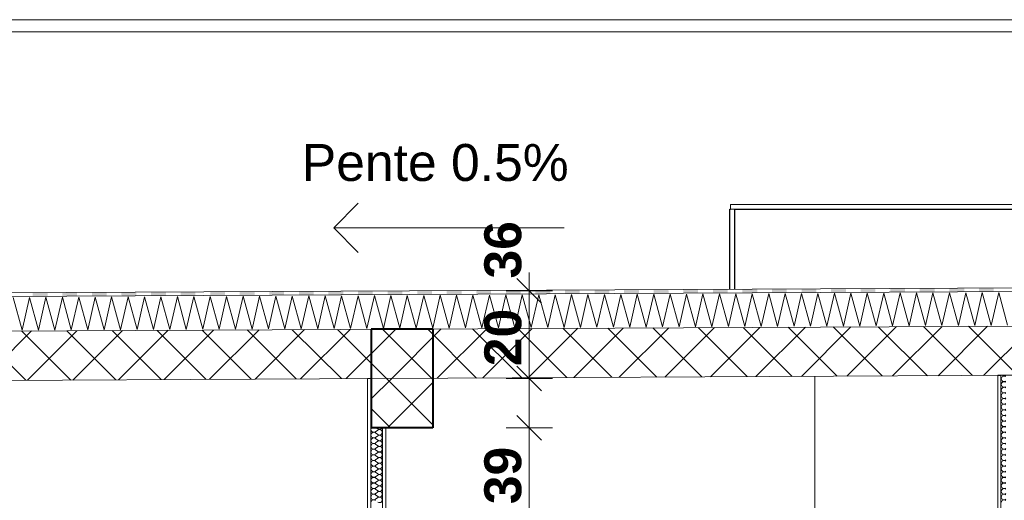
# Model space of a CAD drawing. Header units: millimetres. Extents: x -58263 to 69124, y -53000 to 22363.
# Tile 23 of 40: x -23009 to -19013, y 6318 to 8270. Entities that reach past the tile are written whole.
import ezdxf

# ---------------------------------------------------------------- set-up
doc = ezdxf.new("R2010")
doc.units = ezdxf.units.MM
doc.header["$MEASUREMENT"] = 0
doc.linetypes.add('Wipeout_Contour', pattern=[1000, 0, -1000])
for name, color, linetype in [('2D - Texte pour 100ème', 7, 'Continuous'), ('Nouveau_2D - Cotations pour 100ème', 7, 'Continuous'), ('Nouveau__Constr - Poutres', 7, 'Continuous'), ('Nouveau__Murs ext - Bardages', 7, 'Continuous'), ('Nouveau__Murs int non porteurs - Cloisons', 7, 'Continuous'), ('Nouveau__Sols - Dalles', 7, 'Continuous'), ('Nouveau__Toits - Toitures', 7, 'Continuous'), ('Nouveau_Exter - Environnement', 7, 'Continuous')]:
    doc.layers.add(name, color=color, linetype=linetype)
doc.styles.add('STYLE_GENERE_2', font='arial.ttf')
doc.styles.add('STYLE_GENERE_3', font='arial.ttf')
doc.dimstyles.new('STYLE_GENERE__1', dxfattribs={"dimtxt": 150, "dimasz": 95, "dimexe": 0.18, "dimexo": 989.657151, "dimgap": 0, "dimtad": 1, "dimlfac": 0.001, "dimzin": 0, "dimdsep": 46, "dimtxsty": 'STYLE_GENERE_2', "dimblk": 'ARROWHEAD_6', "dimblk1": 'ARROWHEAD_6', "dimblk2": 'ARROWHEAD_6', "dimcen": 0.09, "dimclrd": 7, "dimclre": 7, "dimclrt": 7, "dimazin": 0, "dimtfac": 1, "dimtdec": 4, "dimtmove": 0, "dimatfit": 3, "dimfxl": 0, "dimtolj": 1, "dimtzin": 0, "dimarcsym": 0})
doc.dimstyles.new('STYLE_GENERE__5', dxfattribs={"dimtxt": 150, "dimasz": 95, "dimexe": 0.18, "dimexo": 5949.227272, "dimgap": 0, "dimtad": 1, "dimlfac": 0.001, "dimzin": 0, "dimdsep": 46, "dimtxsty": 'STYLE_GENERE_2', "dimblk": 'ARROWHEAD_6', "dimblk1": 'ARROWHEAD_6', "dimblk2": 'ARROWHEAD_6', "dimcen": 0.09, "dimclrd": 7, "dimclre": 7, "dimclrt": 7, "dimazin": 0, "dimtfac": 1, "dimtdec": 4, "dimtmove": 0, "dimatfit": 3, "dimfxl": 0, "dimtolj": 1, "dimtzin": 0, "dimarcsym": 0})
pattern_1 = [(45, (0, 0), (-91.9239, 91.9239), []), (135, (0, 0), (91.9239, 91.9239), [])]

# ---------------------------------------------------------------- blocks, each defined once
blk = doc.blocks.new('Élément de coupe_21')
at = {"layer": 'Nouveau__Murs ext - Bardages', "color": 7, "linetype": 'Continuous', "lineweight": 13}
for p, q in [((-11184.6, 8270), (-27030.6, 8270)), ((-11184.6, 8220), (-27030.6, 8220))]:
    blk.add_line(p, q, dxfattribs=at)
blk = doc.blocks.new('Élément de coupe_27')
at = {"layer": 'Nouveau_Exter - Environnement', "color": 7, "linetype": 'Continuous', "lineweight": 30}
for p, q in [((-20127.6, 7500), (-20124.6, 7500)), ((-20127.6, 7175), (-20127.6, 7500))]:
    blk.add_line(p, q, dxfattribs=at)
blk = doc.blocks.new('Élément de coupe_29')
at = {"layer": 'Nouveau_Exter - Environnement', "color": 7, "linetype": 'Continuous', "lineweight": 30}
for p, q in [((-20107.6, 7500), (-20107.6, 7175.1)), ((-20107.6, 7500), (-18107.6, 7500)), ((-18107.6, 7185.1), (-18107.6, 7500))]:
    blk.add_line(p, q, dxfattribs=at)
blk = doc.blocks.new('*X49')
at = {"layer": 'Nouveau__Murs int non porteurs - Cloisons', "color": 250, "linetype": 'Continuous', "lineweight": 5}
for p, q in [((-21556, 6603.4), (-21565.1, 6596.6)), ((-21556, 6608), (-21562.3, 6612.7)), ((-21556, 6585.1), (-21565.1, 6592)), ((-21556, 6580.6), (-21565.1, 6573.7)), ((-21556, 6562.3), (-21565.1, 6569.1)), ((-21556, 6557.7), (-21565.1, 6550.9)), ((-21556, 6539.4), (-21565.1, 6546.3)), ((-21556, 6534.9), (-21565.1, 6528)), ((-21556, 6516.6), (-21565.1, 6523.4)), ((-21556, 6512), (-21565.1, 6505.1)), ((-21556, 6493.7), (-21565.1, 6500.6)), ((-21556, 6489.1), (-21565.1, 6482.3)), ((-21556, 6470.9), (-21565.1, 6477.7)), ((-21556, 6466.3), (-21565.1, 6459.4)), ((-21556, 6448), (-21565.1, 6454.9)), ((-21556, 6443.4), (-21565.1, 6436.6)), ((-21556, 6425.1), (-21565.1, 6432)), ((-21556, 6420.6), (-21565.1, 6413.7)), ((-21556, 6402.3), (-21565.1, 6409.1)), ((-21556, 6397.7), (-21565.1, 6390.9)), ((-21556, 6379.4), (-21565.1, 6386.3)), ((-21556, 6374.9), (-21565.1, 6368)), ((-21556, 6356.6), (-21565.1, 6363.4)), ((-21556, 6352), (-21565.1, 6345.1)), ((-21556, 6333.7), (-21565.1, 6340.6)), ((-21556, 6329.1), (-21565.1, 6322.3))]:
    blk.add_line(p, q, dxfattribs=at)
for centre, start, end in [((-21572, 6811.4), 173.4508, 180), ((-21572, 6811.4), 180, 202.2967), ((-21572, 6788.6), 157.7033, 180), ((-21572, 6788.6), 180, 202.2967), ((-21572, 6765.7), 157.7033, 180), ((-21572, 6765.7), 180, 202.2967), ((-21572, 6742.9), 157.7033, 180), ((-21572, 6742.9), 180, 202.2967), ((-21572, 6720), 157.7033, 180), ((-21572, 6720), 180, 202.2967), ((-21572, 6697.1), 157.7033, 180), ((-21572, 6697.1), 180, 202.2967), ((-21572, 6674.3), 157.7033, 180), ((-21572, 6674.3), 180, 202.2967), ((-21572, 6651.4), 157.7033, 180), ((-21572, 6651.4), 180, 202.2967), ((-21572, 6628.6), 157.7033, 180), ((-21572, 6628.6), 180, 202.2967), ((-21572, 6605.7), 142.1163, 180), ((-21572, 6605.7), 180, 306.8699), ((-21572, 6582.9), 53.1301, 180), ((-21549.1, 6617.1), 233.1301, 337.298), ((-21549.1, 6594.3), 233.1301, 126.8699), ((-21572, 6582.9), 180, 306.8699), ((-21572, 6560), 53.1301, 180), ((-21572, 6560), 180, 306.8699), ((-21549.1, 6571.4), 233.1301, 126.8699), ((-21549.1, 6548.6), 233.1301, 126.8699), ((-21572, 6537.1), 53.1301, 180), ((-21572, 6537.1), 180, 306.8699), ((-21572, 6514.3), 53.1301, 180), ((-21572, 6514.3), 180, 306.8699), ((-21549.1, 6525.7), 233.1301, 126.8699), ((-21549.1, 6502.9), 233.1301, 126.8699), ((-21572, 6491.4), 53.1301, 180), ((-21572, 6491.4), 180, 306.8699), ((-21572, 6468.6), 53.1301, 180), ((-21549.1, 6480), 233.1301, 126.8699), ((-21572, 6468.6), 180, 306.8699), ((-21572, 6445.7), 53.1301, 180), ((-21572, 6445.7), 180, 306.8699), ((-21572, 6422.9), 53.1301, 180), ((-21549.1, 6457.1), 233.1301, 126.8699), ((-21549.1, 6434.3), 233.1301, 126.8699), ((-21572, 6422.9), 180, 306.8699), ((-21572, 6400), 53.1301, 180), ((-21572, 6400), 180, 306.8699), ((-21549.1, 6411.4), 233.1301, 126.8699), ((-21549.1, 6388.6), 233.1301, 126.8699), ((-21572, 6377.1), 53.1301, 180), ((-21572, 6377.1), 180, 306.8699), ((-21572, 6354.3), 53.1301, 180), ((-21572, 6354.3), 180, 306.8699), ((-21549.1, 6365.7), 233.1301, 126.8699), ((-21549.1, 6342.9), 233.1301, 126.8699), ((-21572, 6331.4), 53.1301, 180), ((-21572, 6331.4), 180, 306.8699), ((-21572, 6308.6), 53.1301, 180), ((-21549.1, 6320), 233.1301, 126.8699)]:
    blk.add_arc(centre, 11.4, start, end, dxfattribs=at)
blk = doc.blocks.new('Élément de coupe_38')
at = {"color": 254, "linetype": 'Wipeout_Contour', "lineweight": 0, "ltscale": 90219.627187}
blk.add_wipeout([(-21597.6, 6221), (-21584.6, 6221), (-21584.6, 6812.7), (-21597.6, 6812.7)], dxfattribs=at).dxf.layer = 'Nouveau__Murs int non porteurs - Cloisons'
at = {"color": 254, "linetype": 'Wipeout_Contour', "lineweight": 0, "ltscale": 89867.016041}
blk.add_wipeout([(-21523.6, 6612.7), (-21536.6, 6612.7), (-21536.6, 6221), (-21523.6, 6221)], dxfattribs=at).dxf.layer = 'Nouveau__Murs int non porteurs - Cloisons'
at = {"color": 254, "linetype": 'Wipeout_Contour', "lineweight": 0, "ltscale": 223799.850787}
blk.add_wipeout([(-21584.6, 3560), (-21536.6, 3560), (-21536.6, 6160), (-21536.6, 6221), (-21536.6, 6612.7), (-21582.6, 6612.7), (-21582.6, 6812.7), (-21584.6, 6812.7), (-21584.6, 6221), (-21584.6, 6160)], dxfattribs=at).dxf.layer = 'Nouveau__Murs int non porteurs - Cloisons'
at = {"layer": 'Nouveau__Murs int non porteurs - Cloisons', "color": 7, "linetype": 'Continuous', "lineweight": 5}
for p, q in [((-21597.6, 6812.7), (-21597.6, 6221)), ((-21584.6, 6812.7), (-21597.6, 6812.7)), ((-21523.6, 6612.7), (-21523.6, 6221))]:
    blk.add_line(p, q, dxfattribs=at)
at = {"layer": 'Nouveau__Murs int non porteurs - Cloisons', "color": 7, "linetype": 'Continuous', "lineweight": 13}
blk.add_line((-21582.6, 6812.7), (-21584.6, 6812.7), dxfattribs=at)
at = {"layer": 'Nouveau__Murs int non porteurs - Cloisons', "color": 7, "linetype": 'Continuous', "lineweight": 13, "flags": 128}
for points in [[(-21584.6, 6812.7), (-21584.6, 6221), (-21584.6, 6173), (-21584.6, 6160), (-21584.6, 3560)], [(-21536.6, 6612.7), (-21536.6, 6221), (-21536.6, 6173), (-21536.6, 6160), (-21536.6, 3560)]]:
    blk.add_lwpolyline(points, dxfattribs=at)
at = {"layer": 'Nouveau__Murs int non porteurs - Cloisons', "lineweight": 0}
blk.add_blockref('*X49', (0, 0), dxfattribs=at)
blk = doc.blocks.new('Élément de coupe_70')
at = {"layer": 'Nouveau__Sols - Dalles', "color": 7, "linetype": 'Continuous', "lineweight": 13}
for p, q in [((-20124.6, 7500), (-20124.6, 7520)), ((-20124.6, 7520), (-18097.6, 7520)), ((-18097.6, 7500), (-18097.6, 7520)), ((-20124.6, 7500), (-20107.6, 7500))]:
    blk.add_line(p, q, dxfattribs=at)
blk = doc.blocks.new('*X93')
at = {"layer": 'Nouveau__Murs int non porteurs - Cloisons', "color": 250, "linetype": 'Continuous', "lineweight": 5}
for centre, start, end in [((-19014, 6811.4), 53.1301, 180), ((-19014, 6811.4), 180, 306.8699), ((-19014, 6788.6), 53.1301, 180), ((-19014, 6834.3), 227.8285, 306.8699), ((-19014, 6788.6), 180, 306.8699), ((-19014, 6765.7), 53.1301, 180), ((-19014, 6765.7), 180, 306.8699), ((-19014, 6742.9), 53.1301, 180), ((-19014, 6742.9), 180, 306.8699), ((-19014, 6720), 53.1301, 180), ((-19014, 6720), 180, 306.8699), ((-19014, 6697.1), 53.1301, 180), ((-19014, 6697.1), 180, 306.8699), ((-19014, 6674.3), 53.1301, 180), ((-19014, 6674.3), 180, 306.8699), ((-19014, 6651.4), 53.1301, 180), ((-19014, 6651.4), 180, 306.8699), ((-19014, 6628.6), 53.1301, 180), ((-19014, 6628.6), 180, 306.8699), ((-19014, 6605.7), 53.1301, 180), ((-19014, 6605.7), 180, 306.8699), ((-19014, 6582.9), 53.1301, 180), ((-19014, 6582.9), 180, 306.8699), ((-19014, 6560), 53.1301, 180), ((-19014, 6560), 180, 306.8699), ((-19014, 6537.1), 53.1301, 180), ((-19014, 6537.1), 180, 306.8699), ((-19014, 6514.3), 53.1301, 180), ((-19014, 6514.3), 180, 306.8699), ((-19014, 6491.4), 53.1301, 180), ((-19014, 6491.4), 180, 306.8699), ((-19014, 6468.6), 53.1301, 180), ((-19014, 6468.6), 180, 306.8699), ((-19014, 6445.7), 53.1301, 180), ((-19014, 6445.7), 180, 306.8699), ((-19014, 6422.9), 53.1301, 180), ((-19014, 6422.9), 180, 306.8699), ((-19014, 6400), 53.1301, 180), ((-19014, 6400), 180, 306.8699), ((-19014, 6377.1), 53.1301, 180), ((-19014, 6377.1), 180, 306.8699), ((-19014, 6354.3), 53.1301, 180), ((-19014, 6354.3), 180, 306.8699), ((-19014, 6331.4), 53.1301, 180), ((-19014, 6331.4), 180, 306.8699), ((-19014, 6308.6), 53.1301, 180)]:
    blk.add_arc(centre, 11.4, start, end, dxfattribs=at)
blk = doc.blocks.new('Élément de coupe_79')
at = {"color": 254, "linetype": 'Wipeout_Contour', "lineweight": 0, "ltscale": 80487.937225}
blk.add_wipeout([(-19026.6, 6825.8), (-19039.6, 6825.8), (-19039.6, 6221), (-19026.6, 6221)], dxfattribs=at).dxf.layer = 'Nouveau__Murs int non porteurs - Cloisons'
at = {"color": 254, "linetype": 'Wipeout_Contour', "lineweight": 0, "ltscale": 158991.452184}
blk.add_wipeout([(-19026.6, 6221), (-19026.6, 6160), (-19026.6, 3560), (-18978.6, 3560), (-18978.6, 6160), (-18978.6, 6221), (-18978.6, 6825.8), (-19026.6, 6825.8)], dxfattribs=at).dxf.layer = 'Nouveau__Murs int non porteurs - Cloisons'
at = {"layer": 'Nouveau__Murs int non porteurs - Cloisons', "color": 7, "linetype": 'Continuous', "lineweight": 5}
for p, q in [((-19039.6, 6825.8), (-19039.6, 6221)), ((-19026.6, 6825.8), (-19039.6, 6825.8))]:
    blk.add_line(p, q, dxfattribs=at)
at = {"layer": 'Nouveau__Murs int non porteurs - Cloisons', "color": 7, "linetype": 'Continuous', "lineweight": 13}
blk.add_line((-18978.6, 6825.8), (-19026.6, 6825.8), dxfattribs=at)
at = {"layer": 'Nouveau__Murs int non porteurs - Cloisons', "color": 7, "linetype": 'Continuous', "lineweight": 13, "flags": 128}
blk.add_lwpolyline([(-19026.6, 6825.8), (-19026.6, 6221), (-19026.6, 6173), (-19026.6, 6160), (-19026.6, 3560)], dxfattribs=at)
at = {"layer": 'Nouveau__Murs int non porteurs - Cloisons', "lineweight": 0}
blk.add_blockref('*X93', (0, 0), dxfattribs=at)
blk = doc.blocks.new('Élément de coupe_87')
at = {"layer": 'Nouveau__Murs int non porteurs - Cloisons', "color": 7, "linetype": 'Continuous', "lineweight": 5}
blk.add_line((-19782.7, 6821.7), (-19782.7, 6221), dxfattribs=at)
blk = doc.blocks.new('Élément de coupe_115')
at = {"layer": 'Nouveau__Constr - Poutres', "linetype": 'Continuous', "lineweight": 35}
h = blk.add_hatch(dxfattribs=at)
h.set_pattern_fill('Béton', style=0, pattern_type=2)
h.set_pattern_definition(pattern_1)
h.paths.add_polyline_path([(-21582.6, 6612.7), (-21332.6, 6612.7), (-21332.6, 6814), (-21582.6, 6812.7)])
at = {"layer": 'Nouveau__Constr - Poutres', "color": 7, "linetype": 'Continuous', "lineweight": 40}
for p, q in [((-21582.6, 7012.7), (-21582.6, 6812.7)), ((-21332.6, 7012.7), (-21582.6, 7012.7)), ((-21332.6, 7012.7), (-21332.6, 6612.7)), ((-21582.6, 6812.7), (-21582.6, 6612.7)), ((-21332.6, 6612.7), (-21523.6, 6612.7))]:
    blk.add_line(p, q, dxfattribs=at)
at = {"layer": 'Nouveau__Constr - Poutres', "color": 7, "linetype": 'Continuous', "lineweight": 40, "flags": 128}
blk.add_lwpolyline([(-21523.6, 6612.7), (-21536.6, 6612.7), (-21582.6, 6612.7)], dxfattribs=at)
blk = doc.blocks.new('*X180')
at = {"layer": 'Nouveau__Toits - Toitures', "color": 250, "linetype": 'Continuous', "lineweight": 5}
for p, q in [((-20866.3, 7019.7), (-20836, 7153.1)), ((-20836, 7153.1), (-20799.7, 7020)), ((-20799.7, 7020), (-20769.4, 7153.4)), ((-20769.4, 7153.4), (-20733, 7020.4)), ((-20733, 7020.4), (-20702.7, 7153.8)), ((-20702.7, 7153.8), (-20666.3, 7020.7)), ((-20666.3, 7020.7), (-20636, 7154.1)), ((-20636, 7154.1), (-20599.7, 7021)), ((-20599.7, 7021), (-20569.4, 7154.4)), ((-20569.4, 7154.4), (-20533, 7021.4)), ((-20533, 7021.4), (-20502.7, 7154.8)), ((-20502.7, 7154.8), (-20466.3, 7021.7)), ((-20466.3, 7021.7), (-20436, 7155.1)), ((-20436, 7155.1), (-20399.7, 7022)), ((-20399.7, 7022), (-20369.4, 7155.4)), ((-20369.4, 7155.4), (-20333, 7022.4)), ((-20333, 7022.4), (-20302.7, 7155.8)), ((-20302.7, 7155.8), (-20266.3, 7022.7)), ((-20266.3, 7022.7), (-20236, 7156.1)), ((-20236, 7156.1), (-20199.7, 7023)), ((-20199.7, 7023), (-20169.4, 7156.4)), ((-20169.4, 7156.4), (-20133, 7023.4)), ((-20133, 7023.4), (-20102.7, 7156.8)), ((-20102.7, 7156.8), (-20066.3, 7023.7)), ((-20066.3, 7023.7), (-20036, 7157.1)), ((-20036, 7157.1), (-19999.7, 7024)), ((-19999.7, 7024), (-19969.4, 7157.4)), ((-19969.4, 7157.4), (-19933, 7024.4)), ((-19933, 7024.4), (-19902.7, 7157.8)), ((-19902.7, 7157.8), (-19866.3, 7024.7)), ((-19866.3, 7024.7), (-19836, 7158.1)), ((-19836, 7158.1), (-19799.7, 7025)), ((-19799.7, 7025), (-19769.4, 7158.4)), ((-19769.4, 7158.4), (-19733, 7025.4)), ((-19733, 7025.4), (-19702.7, 7158.8)), ((-19702.7, 7158.8), (-19666.3, 7025.7)), ((-19666.3, 7025.7), (-19636, 7159.1)), ((-19636, 7159.1), (-19599.7, 7026)), ((-19599.7, 7026), (-19569.4, 7159.4)), ((-19569.4, 7159.4), (-19533, 7026.4)), ((-19533, 7026.4), (-19502.7, 7159.8)), ((-19502.7, 7159.8), (-19466.3, 7026.7)), ((-19466.3, 7026.7), (-19436, 7160.1)), ((-19436, 7160.1), (-19399.7, 7027)), ((-19399.7, 7027), (-19369.4, 7160.4)), ((-19369.4, 7160.4), (-19333, 7027.4)), ((-19333, 7027.4), (-19302.7, 7160.8)), ((-19302.7, 7160.8), (-19266.3, 7027.7)), ((-19266.3, 7027.7), (-19236, 7161.1)), ((-19236, 7161.1), (-19199.7, 7028)), ((-19199.7, 7028), (-19169.4, 7161.4)), ((-19169.4, 7161.4), (-19133, 7028.4)), ((-19133, 7028.4), (-19102.7, 7161.8)), ((-19102.7, 7161.8), (-19066.3, 7028.7)), ((-19066.3, 7028.7), (-19036, 7162.1)), ((-19036, 7162.1), (-18999.7, 7029)), ((-23036, 7142.1), (-22999.6, 7009)), ((-22999.6, 7009), (-22969.3, 7142.4)), ((-22969.3, 7142.4), (-22933, 7009.4)), ((-22933, 7009.4), (-22902.7, 7142.8)), ((-22902.7, 7142.8), (-22866.3, 7009.7)), ((-22866.3, 7009.7), (-22836, 7143.1)), ((-22836, 7143.1), (-22799.6, 7010)), ((-22799.6, 7010), (-22769.3, 7143.4)), ((-22769.3, 7143.4), (-22733, 7010.4)), ((-22733, 7010.4), (-22702.7, 7143.8)), ((-22702.7, 7143.8), (-22666.3, 7010.7)), ((-22666.3, 7010.7), (-22636, 7144.1)), ((-22636, 7144.1), (-22599.6, 7011)), ((-22599.6, 7011), (-22569.3, 7144.4)), ((-22569.3, 7144.4), (-22533, 7011.4)), ((-22533, 7011.4), (-22502.7, 7144.8)), ((-22502.7, 7144.8), (-22466.3, 7011.7)), ((-22466.3, 7011.7), (-22436, 7145.1)), ((-22436, 7145.1), (-22399.6, 7012)), ((-22399.6, 7012), (-22369.3, 7145.4)), ((-22369.3, 7145.4), (-22333, 7012.4)), ((-22333, 7012.4), (-22302.7, 7145.8)), ((-22302.7, 7145.8), (-22266.3, 7012.7)), ((-22266.3, 7012.7), (-22236, 7146.1)), ((-22236, 7146.1), (-22199.6, 7013)), ((-22199.6, 7013), (-22169.3, 7146.4)), ((-22169.3, 7146.4), (-22133, 7013.4)), ((-22133, 7013.4), (-22102.7, 7146.8)), ((-22102.7, 7146.8), (-22066.3, 7013.7)), ((-22066.3, 7013.7), (-22036, 7147.1)), ((-22036, 7147.1), (-21999.6, 7014)), ((-21999.6, 7014), (-21969.3, 7147.4)), ((-21969.3, 7147.4), (-21933, 7014.4)), ((-21933, 7014.4), (-21902.7, 7147.8)), ((-21902.7, 7147.8), (-21866.3, 7014.7)), ((-21866.3, 7014.7), (-21836, 7148.1)), ((-21836, 7148.1), (-21799.6, 7015)), ((-21799.6, 7015), (-21769.3, 7148.4)), ((-21769.3, 7148.4), (-21733, 7015.4)), ((-21733, 7015.4), (-21702.7, 7148.8)), ((-21702.7, 7148.8), (-21666.3, 7015.7)), ((-21666.3, 7015.7), (-21636, 7149.1)), ((-21636, 7149.1), (-21599.6, 7016)), ((-21599.6, 7016), (-21569.3, 7149.4)), ((-21569.3, 7149.4), (-21533, 7016.4)), ((-21533, 7016.4), (-21502.7, 7149.8)), ((-21502.7, 7149.8), (-21466.3, 7016.7)), ((-21466.3, 7016.7), (-21436, 7150.1)), ((-21436, 7150.1), (-21399.6, 7017)), ((-21399.6, 7017), (-21369.4, 7150.4)), ((-21369.4, 7150.4), (-21333, 7017.4)), ((-21333, 7017.4), (-21302.7, 7150.8)), ((-21302.7, 7150.8), (-21266.3, 7017.7)), ((-21266.3, 7017.7), (-21236, 7151.1)), ((-21236, 7151.1), (-21199.7, 7018)), ((-21199.7, 7018), (-21169.4, 7151.4)), ((-21169.4, 7151.4), (-21133, 7018.4)), ((-21133, 7018.4), (-21102.7, 7151.8)), ((-21102.7, 7151.8), (-21066.3, 7018.7)), ((-21066.3, 7018.7), (-21036, 7152.1)), ((-21036, 7152.1), (-20999.7, 7019)), ((-20999.7, 7019), (-20969.4, 7152.4)), ((-20969.4, 7152.4), (-20933, 7019.4)), ((-20933, 7019.4), (-20902.7, 7152.8)), ((-20902.7, 7152.8), (-20866.3, 7019.7))]:
    blk.add_line(p, q, dxfattribs=at)
blk = doc.blocks.new('*X181')
at = {"layer": 'Nouveau__Toits - Toitures', "linetype": 'Continuous', "lineweight": 15}
for points in [[(-22956, 7160.9), (-22955.9, 7145.9), (-22895.9, 7146.2), (-22896, 7161.2)], [(-22836, 7161.5), (-22835.9, 7146.5), (-22775.9, 7146.8), (-22776, 7161.8)], [(-22716, 7162.1), (-22715.9, 7147.1), (-22655.9, 7147.4), (-22656, 7162.4)], [(-22596, 7162.7), (-22595.9, 7147.7), (-22535.9, 7148), (-22536, 7163)], [(-22476, 7163.3), (-22475.9, 7148.3), (-22415.9, 7148.6), (-22416, 7163.6)], [(-22356, 7163.9), (-22355.9, 7148.9), (-22295.9, 7149.2), (-22296, 7164.2)], [(-22236, 7164.5), (-22235.9, 7149.5), (-22175.9, 7149.8), (-22176, 7164.8)], [(-22116, 7165.1), (-22115.9, 7150.1), (-22055.9, 7150.4), (-22056, 7165.4)], [(-21996, 7165.7), (-21995.9, 7150.7), (-21935.9, 7151), (-21936, 7166)], [(-21876, 7166.3), (-21875.9, 7151.3), (-21815.9, 7151.6), (-21816, 7166.6)], [(-21756, 7166.9), (-21755.9, 7151.9), (-21695.9, 7152.2), (-21696, 7167.2)], [(-21636, 7167.5), (-21635.9, 7152.5), (-21575.9, 7152.8), (-21576, 7167.8)], [(-21516, 7168.1), (-21515.9, 7153.1), (-21455.9, 7153.4), (-21456, 7168.4)], [(-21396, 7168.7), (-21395.9, 7153.7), (-21335.9, 7154), (-21336, 7169)], [(-21276, 7169.3), (-21275.9, 7154.3), (-21215.9, 7154.6), (-21216, 7169.6)], [(-21156, 7169.9), (-21155.9, 7154.9), (-21095.9, 7155.2), (-21096, 7170.2)], [(-21036, 7170.5), (-21035.9, 7155.5), (-20975.9, 7155.8), (-20976, 7170.8)], [(-20916, 7171.1), (-20915.9, 7156.1), (-20855.9, 7156.4), (-20856, 7171.4)], [(-20796, 7171.7), (-20795.9, 7156.7), (-20735.9, 7157), (-20736, 7172)], [(-20676, 7172.3), (-20675.9, 7157.3), (-20615.9, 7157.6), (-20616, 7172.6)], [(-20556, 7172.9), (-20555.9, 7157.9), (-20495.9, 7158.2), (-20496, 7173.2)], [(-20436, 7173.5), (-20435.9, 7158.5), (-20375.9, 7158.8), (-20376, 7173.8)], [(-20316, 7174.1), (-20315.9, 7159.1), (-20255.9, 7159.4), (-20256, 7174.4)], [(-20196, 7174.7), (-20195.9, 7159.7), (-20135.9, 7160), (-20136, 7175)], [(-20076, 7175.3), (-20075.9, 7160.3), (-20015.9, 7160.6), (-20016, 7175.6)], [(-19956, 7175.9), (-19955.9, 7160.9), (-19895.9, 7161.2), (-19896, 7176.2)], [(-19836, 7176.5), (-19835.9, 7161.5), (-19775.9, 7161.8), (-19776, 7176.8)], [(-19716, 7177.1), (-19715.9, 7162.1), (-19655.9, 7162.4), (-19656, 7177.4)], [(-19596, 7177.7), (-19595.9, 7162.7), (-19536, 7163), (-19536, 7178)], [(-19476, 7178.3), (-19476, 7163.3), (-19416, 7163.6), (-19416, 7178.6)], [(-19356, 7178.9), (-19356, 7163.9), (-19296, 7164.2), (-19296, 7179.2)], [(-19236, 7179.5), (-19236, 7164.5), (-19176, 7164.8), (-19176, 7179.8)], [(-19116, 7180.1), (-19116, 7165.1), (-19056, 7165.4), (-19056, 7180.4)]]:
    blk.add_hatch(color=7, dxfattribs=at).paths.add_polyline_path(points)
blk = doc.blocks.new('Élément de coupe_162')
at = {"layer": 'Nouveau__Toits - Toitures', "linetype": 'Continuous', "lineweight": 35}
h = blk.add_hatch(dxfattribs=at)
h.set_pattern_fill('Béton', style=0, pattern_type=2)
h.set_pattern_definition(pattern_1)
h.paths.add_polyline_path([(-27135.6, 6785.2), (-27085.6, 6785.2), (-25131, 6795), (-21597.6, 6812.7), (-21597.6, 6812.7), (-21582.6, 6812.7), (-19039.6, 6825.4), (-19039.6, 6825.8), (-18965.6, 6825.8), (-17865.6, 6831.3), (-17865.6, 6831.7), (-17791.6, 6831.7), (-16882.6, 6836.2), (-16882.6, 7036.2), (-27135.6, 6985)])
at = {"layer": 'Nouveau__Toits - Toitures', "color": 7, "linetype": 'Continuous', "lineweight": 5}
for p, q in [((-11079.6, 7220.2), (-27135.6, 7140)), ((-11079.6, 7205.2), (-27135.6, 7125)), ((-11079.6, 7065.2), (-27135.6, 6985))]:
    blk.add_line(p, q, dxfattribs=at)
at = {"layer": 'Nouveau__Toits - Toitures', "color": 7, "linetype": 'Continuous', "lineweight": 15}
blk.add_line((-11079.6, 6865.2), (-27135.6, 6785), dxfattribs=at)
at = {"layer": 'Nouveau__Toits - Toitures', "lineweight": 0}
for name in ['*X181', '*X180']:
    blk.add_blockref(name, (0, 0), dxfattribs=at)
blk = doc.blocks.new('Ligne_1', base_point=(-20798.9, 7425.1))
at = {"color": 7, "linetype": 'Continuous', "lineweight": 13}
for p, q in [((-21734.9, 7425.1), (-21634.9, 7525.1)), ((-20798.9, 7425.1), (-21734.9, 7425.1)), ((-21734.9, 7425.1), (-21634.9, 7325.1))]:
    blk.add_line(p, q, dxfattribs=at)
blk = doc.blocks.new('*D217')
at = {"layer": 'Nouveau_2D - Cotations pour 100ème', "color": 7, "linetype": 'Continuous', "lineweight": 13}
for p, q in [((-26630.4, 6835), (-26530.4, 6735)), ((-26580.4, 3560), (-26580.4, 6785)), ((-26630.4, 3610), (-26530.4, 3510)), ((-26486.7, 3560), (-26674.2, 3560)), ((-26580.4, 3340), (-26580.4, 3560))]:
    blk.add_line(p, q, dxfattribs=at)
at = {"layer": 'Nouveau_2D - Cotations pour 100ème', "color": 7, "lineweight": 13, "insert": (-26610.4, 4972.3), "char_height": 150, "attachment_point": 7, "rotation": 90, "style": 'STYLE_GENERE_2'}
blk.add_mtext('{\\A1;\\fArial|b1|i0|c0|p0;3,22}', dxfattribs=at)
blk = doc.blocks.new('ARROWHEAD_6')
at = {"color": 0, "linetype": 'Continuous', "lineweight": 0}
for p, q in [((-0.5, -0.5), (0.5, 0.5)), ((0, 0), (-1, 0))]:
    blk.add_line(p, q, dxfattribs=at)
blk = doc.blocks.new('*D248')
at = {"layer": 'Nouveau_2D - Cotations pour 100ème', "color": 7, "linetype": 'Continuous', "lineweight": 13}
for p, q in [((-20991.2, 6662.7), (-20891.2, 6562.7)), ((-20847.4, 6612.7), (-21034.9, 6612.7)), ((-20941.2, 6221), (-20941.2, 6612.7)), ((-20991.2, 6271), (-20891.2, 6171)), ((-20847.4, 6221), (-21034.9, 6221))]:
    blk.add_line(p, q, dxfattribs=at)
at = {"layer": 'Nouveau_2D - Cotations pour 100ème', "color": 7, "lineweight": 13, "insert": (-20971.2, 6302.5), "char_height": 150, "attachment_point": 7, "rotation": 90, "style": 'STYLE_GENERE_2'}
blk.add_mtext('{\\A1;\\fArial|b1|i0|c0|p0;39}', dxfattribs=at)
blk = doc.blocks.new('*D249')
at = {"layer": 'Nouveau_2D - Cotations pour 100ème', "color": 7, "linetype": 'Continuous', "lineweight": 13}
for p, q in [((-20991.2, 6862.7), (-20891.2, 6762.7)), ((-20847.4, 6812.7), (-21034.9, 6812.7)), ((-20941.2, 6612.7), (-20941.2, 6812.7)), ((-20991.2, 6662.7), (-20891.2, 6562.7)), ((-20847.4, 6612.7), (-21034.9, 6612.7))]:
    blk.add_line(p, q, dxfattribs=at)
blk = doc.blocks.new('*D250')
at = {"layer": 'Nouveau_2D - Cotations pour 100ème', "color": 7, "linetype": 'Continuous', "lineweight": 13}
for p, q in [((-20941.2, 7168.9), (-20941.2, 7243.9)), ((-20891.2, 7118.9), (-20991.2, 7218.9)), ((-20847.4, 7168.9), (-21034.9, 7168.9)), ((-20941.2, 6812.7), (-20941.2, 7168.9)), ((-20991.2, 6862.7), (-20891.2, 6762.7)), ((-20847.4, 6812.7), (-21034.9, 6812.7))]:
    blk.add_line(p, q, dxfattribs=at)
at = {"layer": 'Nouveau_2D - Cotations pour 100ème', "color": 7, "lineweight": 13, "char_height": 150, "attachment_point": 7, "rotation": 90, "style": 'STYLE_GENERE_2'}
for s, insert in [('{\\A1;\\fArial|b1|i0|c0|p0;36}', (-20971.2, 7218.9)), ('{\\A1;\\fArial|b1|i0|c0|p0;20}', (-20971.2, 6862.7))]:
    blk.add_mtext(s, dxfattribs=dict(at, insert=insert))

msp = doc.modelspace()

# ---------------------------------------------------------------- block references
at = {"color": 7, "linetype": 'Continuous', "lineweight": 13}
msp.add_blockref('Ligne_1', (-20798.863, 7425.091), dxfattribs=at)
at = {"layer": 'Nouveau__Murs ext - Bardages', "lineweight": 0}
msp.add_blockref('Élément de coupe_21', (0, 0), dxfattribs=at)
at = {"layer": 'Nouveau__Murs int non porteurs - Cloisons', "lineweight": 0}
for name in ['Élément de coupe_38', 'Élément de coupe_87', 'Élément de coupe_79']:
    msp.add_blockref(name, (0, 0), dxfattribs=at)
at = {"layer": 'Nouveau__Sols - Dalles', "lineweight": 0}
msp.add_blockref('Élément de coupe_70', (0, 0), dxfattribs=at)
at = {"layer": 'Nouveau_Exter - Environnement', "lineweight": 0}
for name in ['Élément de coupe_27', 'Élément de coupe_29']:
    msp.add_blockref(name, (0, 0), dxfattribs=at)

# ---------------------------------------------------------------- texts
at = {"layer": '2D - Texte pour 100ème', "color": 7, "linetype": 'Continuous', "lineweight": 13, "insert": (-21322.689, 7689.06), "char_height": 150, "attachment_point": 5, "style": 'STYLE_GENERE_3'}
msp.add_mtext('{\\A1;\\fArial|b0|i0|c0|p0;Pente 0.5%}', dxfattribs=at)

# ---------------------------------------------------------------- dimensions: what is measured, and where the dimension line sits
at = {"layer": 'Nouveau_2D - Cotations pour 100ème', "color": 7, "linetype": 'Continuous', "lineweight": 13}
for base, p1, p2, picture, middle in [((-20941.169, 7168.928), (-21332.565, 6812.733), (-21344.048, 7168.928), '*D250', (-21046.169, 7333.082)), ((-20941.169, 6812.733), (-21332.565, 6612.733), (-21332.565, 6812.733), '*D249', (-21046.169, 6976.888))]:
    dim = msp.add_linear_dim(base=base, p1=p1, p2=p2, angle=90, dimstyle='STYLE_GENERE__5', dxfattribs=at)
    dim.commit()
    dim.dimension.update_dxf_attribs({"geometry": picture, "text_midpoint": middle, "dimtype": 160, "text_rotation": 90})

# ---------------------------------------------------------------- next in the draw order: block references
at = {"layer": 'Nouveau__Constr - Poutres', "lineweight": 0}
msp.add_blockref('Élément de coupe_115', (0, 0), dxfattribs=at)
at = {"layer": 'Nouveau__Toits - Toitures', "lineweight": 0}
msp.add_blockref('Élément de coupe_162', (0, 0), dxfattribs=at)

# ---------------------------------------------------------------- next in the draw order: dimensions: what is measured, and where the dimension line sits
at = {"layer": 'Nouveau_2D - Cotations pour 100ème', "color": 7, "linetype": 'Continuous', "lineweight": 13}
for base, p1, p2, dimstyle, picture, middle in [((-26580.442, 6784.966), (-19107.562, 3560), (-27135.562, 6784.966), 'STYLE_GENERE__1', '*D217', (-26685.442, 5166.48)), ((-20941.169, 6612.733), (-21523.562, 6221), (-21332.565, 6612.733), 'STYLE_GENERE__5', '*D248', (-21046.169, 6416.612))]:
    dim = msp.add_linear_dim(base=base, p1=p1, p2=p2, angle=90, dimstyle=dimstyle, dxfattribs=at)
    dim.commit()
    dim.dimension.update_dxf_attribs({"geometry": picture, "text_midpoint": middle, "dimtype": 160, "text_rotation": 90})

doc.saveas('drawing.dxf')
